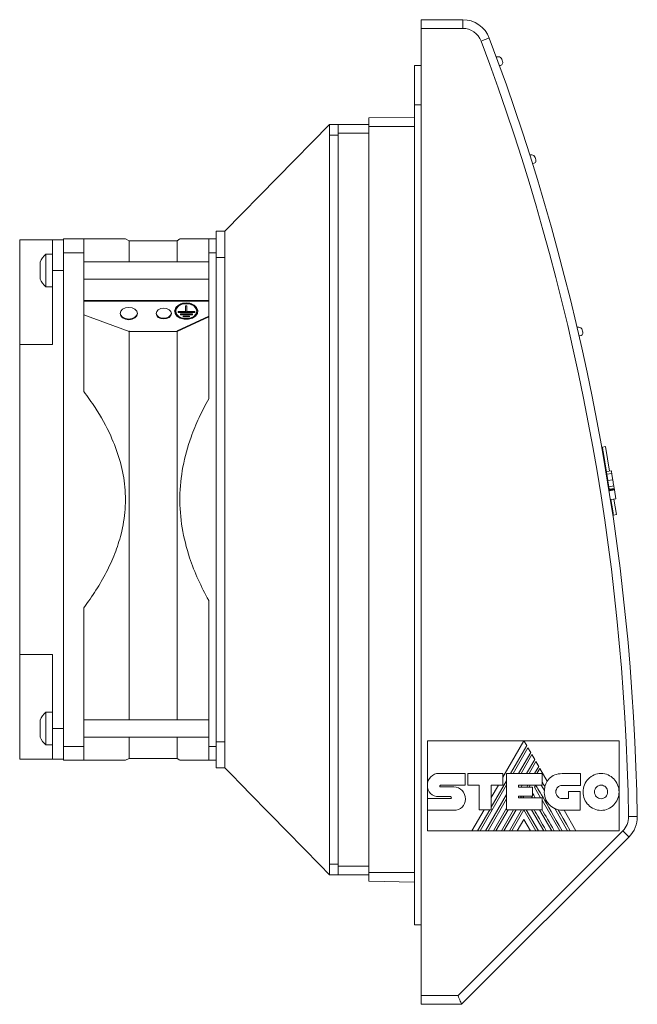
# Model space of a CAD drawing. Header units: millimetres. Extents: x 10 to 203, y 74 to 208.
# Tile 4 of 4: x 156 to 203, y 133 to 208. Entities that reach past the tile are written whole.
import ezdxf

# ---------------------------------------------------------------- set-up
doc = ezdxf.new("R2010")
doc.units = ezdxf.units.MM
doc.linetypes.add('PHANTOM', pattern=[12.7, 6.35, -1.27, 1.27, -1.27, 1.27, -1.27])
doc.layers.add('___VS___', color=7, linetype='Continuous', lineweight=15)

msp = doc.modelspace()

# ---------------------------------------------------------------- linework, layer by layer
at = {"color": 7, "linetype": 'Continuous', "lineweight": 15}
for p, q in [((186.601, 208.295), (189.768, 208.295)), ((186.601, 207.629), (186.601, 208.295)), ((189.768, 207.629), (189.768, 208.295)), ((189.768, 207.629), (186.601, 207.629)), ((186.601, 133.729), (186.601, 207.629)), ((192.327, 205.462), (192.496, 205.462)), ((186.601, 204.795), (186.085, 204.795)), ((186.085, 204.795), (186.085, 201.795)), ((192.592, 204.795), (192.57, 204.795)), ((186.601, 201.795), (186.085, 201.795)), ((186.085, 201.795), (186.085, 139.129)), ((179.601, 199.482), (179.601, 200.295)), ((180.268, 200.295), (179.601, 200.295)), ((180.268, 200.295), (182.601, 200.295)), ((180.268, 199.629), (180.268, 200.295)), ((186.085, 200.853), (182.601, 200.792)), ((182.601, 200.129), (182.601, 200.792)), ((182.601, 143.129), (182.601, 200.129)), ((179.601, 143.775), (179.601, 199.482)), ((180.268, 199.482), (179.601, 199.482)), ((180.268, 143.629), (180.268, 199.629)), ((180.268, 199.482), (180.268, 143.775)), ((194.887, 197.962), (195.041, 197.962)), ((195.129, 197.295), (195.097, 197.295)), ((170.935, 190.129), (170.935, 192.129)), ((170.935, 192.129), (171.601, 192.129)), ((171.601, 190.129), (171.601, 192.129)), ((155.935, 183.471), (155.935, 191.462)), ((158.435, 191.462), (155.935, 191.462)), ((158.435, 191.462), (159.268, 191.462)), ((158.435, 189.129), (158.435, 191.462)), ((160.835, 191.545), (159.268, 191.545)), ((159.268, 190.487), (159.268, 191.545)), ((160.835, 190.487), (160.835, 191.545)), ((164.282, 191.406), (164.013, 191.545)), ((167.949, 191.406), (164.282, 191.406)), ((164.282, 189.795), (164.282, 191.406)), ((168.163, 191.545), (167.949, 191.406)), ((167.949, 189.795), (167.949, 191.406)), ((170.935, 191.545), (170.368, 191.545)), ((170.368, 191.545), (170.368, 190.487)), ((158.435, 190.379), (157.935, 190.379)), ((157.935, 187.879), (157.935, 190.379)), ((159.268, 152.77), (159.268, 190.487)), ((160.835, 190.487), (159.268, 190.487)), ((160.835, 179.897), (160.835, 190.487)), ((170.368, 190.487), (170.368, 179.334)), ((157.501, 188.479), (157.501, 189.779)), ((170.368, 189.795), (160.835, 189.795)), ((170.935, 190.129), (171.601, 190.129)), ((170.935, 153.129), (170.935, 190.129)), ((171.601, 153.129), (171.601, 190.129)), ((158.435, 189.129), (158.435, 183.471)), ((159.268, 189.129), (158.435, 189.129)), ((160.835, 188.462), (170.368, 188.462)), ((157.935, 187.879), (158.435, 187.879)), ((170.368, 186.831), (160.835, 186.831)), ((170.368, 186.784), (160.835, 186.784)), ((167.848, 186.07), (167.848, 186.023)), ((168.029, 185.99), (168.601, 185.99)), ((168.029, 185.932), (168.029, 185.99)), ((169.307, 185.979), (168.029, 185.979)), ((169.307, 185.932), (168.029, 185.932)), ((168.601, 185.99), (168.601, 186.419)), ((168.601, 186.419), (168.709, 186.419)), ((168.709, 186.419), (168.709, 185.99)), ((168.709, 185.99), (169.307, 185.99)), ((169.307, 185.99), (169.307, 185.932)), ((169.458, 186.023), (169.458, 186.07)), ((160.835, 185.732), (164.282, 184.465)), ((170.368, 185.631), (167.949, 184.512)), ((167.949, 184.465), (170.368, 185.584)), ((168.217, 185.822), (168.217, 185.754)), ((169.141, 185.822), (168.217, 185.822)), ((168.217, 185.801), (169.141, 185.801)), ((168.217, 185.754), (169.141, 185.754)), ((168.419, 185.63), (168.419, 185.581)), ((168.905, 185.63), (168.419, 185.63)), ((168.419, 185.628), (168.905, 185.628)), ((168.419, 185.581), (168.905, 185.581)), ((168.905, 185.581), (168.905, 185.63)), ((169.141, 185.754), (169.141, 185.822)), ((164.282, 154.795), (164.282, 184.512)), ((164.282, 184.465), (167.949, 184.465)), ((167.949, 154.795), (167.949, 184.512)), ((198.501, 184.795), (198.632, 184.795)), ((198.705, 184.129), (198.656, 184.129)), ((158.435, 183.471), (155.935, 183.471)), ((155.935, 183.471), (155.935, 159.786)), ((200.385, 175.634), (200.434, 175.642)), ((200.661, 175.679), (200.434, 175.642)), ((200.852, 173.077), (200.488, 175.313)), ((200.661, 175.679), (200.967, 173.799)), ((201.119, 173.823), (200.74, 173.762)), ((201.151, 173.622), (200.773, 173.56)), ((201.23, 173.139), (200.852, 173.077)), ((201.23, 173.139), (200.852, 173.077)), ((200.856, 173.053), (200.852, 173.077)), ((200.978, 172.301), (200.856, 173.053)), ((201.23, 173.139), (201.23, 173.139)), ((201.307, 172.666), (200.929, 172.604)), ((201.338, 172.477), (200.959, 172.415)), ((201.34, 172.461), (200.962, 172.399)), ((201.348, 172.416), (200.969, 172.354)), ((201.354, 172.377), (200.976, 172.316)), ((201.356, 172.363), (200.978, 172.301)), ((201.466, 171.691), (201.356, 172.363)), ((201.466, 171.691), (201.087, 171.629)), ((201.226, 170.776), (201.087, 171.629)), ((201.314, 171.666), (201.507, 170.483)), ((201.315, 171.664), (201.466, 171.688)), ((201.467, 171.682), (201.316, 171.658)), ((201.466, 171.688), (201.466, 171.691)), ((201.28, 170.447), (201.231, 170.439)), ((201.507, 170.483), (201.28, 170.447)), ((160.835, 152.77), (160.835, 163.361)), ((170.368, 163.924), (170.368, 152.77)), ((158.435, 159.786), (155.935, 159.786)), ((155.935, 151.795), (155.935, 159.786)), ((158.435, 159.786), (158.435, 154.129)), ((158.435, 155.379), (157.935, 155.379)), ((157.935, 152.879), (157.935, 155.379)), ((157.501, 153.479), (157.501, 154.779)), ((170.368, 154.795), (160.835, 154.795)), ((158.435, 154.129), (159.268, 154.129)), ((158.435, 151.795), (158.435, 154.129)), ((157.935, 152.879), (158.435, 152.879)), ((159.268, 151.712), (159.268, 152.77)), ((160.835, 152.77), (159.268, 152.77)), ((160.835, 153.462), (170.368, 153.462)), ((160.835, 151.712), (160.835, 152.77)), ((164.282, 151.852), (164.282, 153.462)), ((167.949, 151.852), (167.949, 153.462)), ((170.368, 152.77), (170.368, 151.712)), ((170.935, 153.129), (171.601, 153.129)), ((170.935, 151.129), (170.935, 153.129)), ((171.601, 151.129), (171.601, 153.129)), ((187.07, 153.193), (194.444, 153.193)), ((187.07, 149.804), (187.07, 153.193)), ((194.444, 153.193), (192.841, 150.419)), ((193.428, 150.697), (194.657, 152.827)), ((194.657, 152.827), (194.444, 153.193)), ((194.444, 153.193), (201.708, 153.193)), ((201.708, 153.193), (201.708, 149.288)), ((194.752, 152.661), (193.618, 150.697)), ((194.035, 150.697), (194.961, 152.301)), ((195.054, 152.137), (194.224, 150.697)), ((194.961, 152.301), (194.752, 152.661)), ((195.266, 151.773), (195.054, 152.137)), ((158.435, 151.795), (155.935, 151.795)), ((159.268, 151.795), (158.435, 151.795)), ((160.835, 151.712), (159.268, 151.712)), ((164.013, 151.712), (164.282, 151.852)), ((164.282, 151.852), (167.949, 151.852)), ((167.949, 151.852), (168.163, 151.712)), ((170.935, 151.712), (170.368, 151.712)), ((194.644, 150.697), (195.266, 151.773)), ((195.359, 151.612), (194.831, 150.697)), ((195.257, 150.697), (195.572, 151.241)), ((195.572, 151.241), (195.359, 151.612)), ((170.935, 151.129), (171.601, 151.129)), ((187.952, 150.708), (189.966, 150.708)), ((189.966, 150.708), (189.966, 149.809)), ((190.166, 149.809), (190.166, 150.705)), ((190.166, 150.705), (192.841, 150.705)), ((192.841, 150.705), (192.841, 149.817)), ((193.112, 147.928), (193.112, 150.697)), ((193.112, 150.697), (195.843, 150.697)), ((195.663, 151.083), (195.44, 150.697)), ((196.224, 150.111), (195.663, 151.083)), ((195.843, 150.697), (195.843, 149.802)), ((197.368, 150.689), (198.77, 150.689)), ((198.77, 150.689), (198.77, 149.79)), ((187.07, 149.804), (187.07, 149.804)), ((187.07, 148.778), (187.07, 149.772)), ((188.068, 149.809), (189.966, 149.809)), ((191.035, 149.809), (190.166, 149.809)), ((191.035, 147.928), (191.035, 149.809)), ((191.095, 146.327), (193.112, 149.82)), ((191.949, 148.136), (193.112, 150.15)), ((192.841, 149.817), (191.949, 149.817)), ((191.949, 147.928), (191.949, 149.817)), ((192.493, 149.817), (191.949, 148.876)), ((194.018, 149.802), (195.843, 149.802)), ((194.018, 149.802), (194.018, 149.655)), ((194.229, 149.655), (194.314, 149.802)), ((194.653, 149.655), (194.738, 149.802)), ((194.838, 149.655), (194.923, 149.802)), ((195.256, 149.642), (195.349, 149.802)), ((195.769, 149.802), (196.007, 149.39)), ((198.77, 149.79), (197.368, 149.79)), ((188.072, 149.67), (189.095, 149.67)), ((191.513, 146.327), (193.112, 149.097)), ((194.018, 149.655), (195.105, 149.655)), ((194.018, 148.978), (195.105, 148.978)), ((194.018, 148.978), (194.018, 148.842)), ((194.182, 148.842), (194.261, 148.978)), ((194.369, 148.842), (194.447, 148.978)), ((195.03, 148.978), (195.108, 148.842)), ((195.105, 149.655), (195.105, 148.978)), ((195.256, 149.642), (195.719, 148.842)), ((197.852, 148.782), (197.852, 149.316)), ((197.852, 149.316), (198.74, 149.316)), ((198.74, 149.316), (198.74, 147.887)), ((201.708, 149.288), (201.708, 146.327)), ((187.07, 147.89), (187.07, 148.778)), ((187.07, 148.778), (188.84, 148.778)), ((188.84, 148.929), (187.954, 148.929)), ((191.704, 146.327), (193.112, 148.768)), ((194.018, 148.842), (195.828, 148.842)), ((195.828, 147.928), (195.828, 148.842)), ((195.828, 148.654), (197.173, 146.327)), ((197.368, 148.782), (197.852, 148.782)), ((189.095, 147.89), (187.07, 147.89)), ((187.07, 146.327), (187.07, 147.89)), ((191.401, 147.928), (190.476, 146.327)), ((190.905, 146.327), (191.829, 147.928)), ((191.035, 147.928), (191.949, 147.928)), ((192.118, 146.327), (193.112, 148.046)), ((192.307, 146.327), (193.232, 147.928)), ((192.725, 146.327), (193.653, 147.928)), ((192.916, 146.327), (193.841, 147.928)), ((193.112, 147.928), (195.828, 147.928)), ((193.334, 146.327), (194.262, 147.928)), ((193.523, 146.327), (194.439, 147.916)), ((195.356, 146.327), (194.439, 147.916)), ((195.546, 146.327), (194.617, 147.928)), ((195.032, 147.928), (195.959, 146.327)), ((195.637, 147.928), (196.564, 146.327)), ((196.805, 148.011), (197.779, 146.327)), ((198.74, 147.887), (197.376, 147.887)), ((198.41, 146.327), (197.509, 147.887)), ((194.439, 147.19), (193.937, 146.327)), ((194.439, 147.19), (194.938, 146.327)), ((190.476, 146.327), (187.07, 146.327)), ((189.409, 133.729), (201.995, 146.315)), ((190.476, 146.327), (190.905, 146.327)), ((191.095, 146.327), (190.905, 146.327)), ((191.095, 146.327), (191.513, 146.327)), ((191.704, 146.327), (191.513, 146.327)), ((191.704, 146.327), (192.118, 146.327)), ((192.307, 146.327), (192.118, 146.327)), ((192.307, 146.327), (192.725, 146.327)), ((192.916, 146.327), (192.725, 146.327)), ((192.916, 146.327), (193.334, 146.327)), ((193.523, 146.327), (193.334, 146.327)), ((193.523, 146.327), (193.937, 146.327)), ((194.938, 146.327), (193.937, 146.327)), ((194.938, 146.327), (195.356, 146.327)), ((195.546, 146.327), (195.356, 146.327)), ((195.546, 146.327), (195.959, 146.327)), ((196.15, 146.327), (195.959, 146.327)), ((196.15, 146.327), (196.564, 146.327)), ((196.756, 146.327), (196.564, 146.327)), ((196.756, 146.327), (197.173, 146.327)), ((197.365, 146.327), (197.173, 146.327)), ((197.365, 146.327), (197.779, 146.327)), ((197.985, 146.327), (197.779, 146.327)), ((197.985, 146.327), (198.41, 146.327)), ((201.708, 146.327), (198.41, 146.327)), ((202.467, 145.844), (189.685, 133.062)), ((179.601, 142.962), (179.601, 143.775)), ((180.268, 143.775), (179.601, 143.775)), ((180.268, 142.962), (179.601, 142.962)), ((180.268, 142.962), (180.268, 143.629)), ((180.268, 142.962), (182.601, 142.962)), ((182.601, 142.465), (182.601, 143.129)), ((186.085, 142.404), (182.601, 142.465)), ((186.601, 139.129), (186.085, 139.129)), ((186.601, 133.729), (189.409, 133.729)), ((186.601, 133.062), (186.601, 133.729)), ((189.685, 133.062), (186.601, 133.062))]:
    msp.add_line(p, q, dxfattribs=at)
at = {"color": 8, "linetype": 'Continuous', "lineweight": 15}
for p, q in [((186.085, 200.129), (182.601, 200.129)), ((180.268, 199.629), (182.601, 199.629)), ((170.935, 190.487), (170.368, 190.487)), ((200.488, 175.313), (200.443, 175.306)), ((201.182, 170.768), (201.226, 170.776)), ((170.935, 152.77), (170.368, 152.77)), ((180.268, 143.629), (182.601, 143.629)), ((186.085, 143.129), (182.601, 143.129))]:
    msp.add_line(p, q, dxfattribs=at)
at = {"color": 7, "linetype": 'Continuous', "lineweight": 15, "flags": 128}
for points in [[(191.172, 206.657), (191.294, 206.703), (191.411, 206.747), (191.519, 206.788), (191.613, 206.823), (191.691, 206.852), (191.748, 206.874), (191.784, 206.887), (191.796, 206.892)], [(179.601, 200.295), (175.601, 196.212), (171.601, 192.129)], [(168.653, 186.649), (168.333, 186.607), (168.056, 186.486), (167.86, 186.302), (167.771, 186.08), (167.801, 185.851), (167.946, 185.645), (168.187, 185.49), (168.49, 185.407), (168.816, 185.407), (169.119, 185.49), (169.36, 185.645), (169.505, 185.851), (169.535, 186.08), (169.446, 186.302), (169.25, 186.486), (168.973, 186.607), (168.653, 186.649)], [(168.653, 186.592), (168.345, 186.549), (168.084, 186.425), (167.909, 186.24), (167.848, 186.023), (167.909, 185.805), (168.084, 185.62), (168.345, 185.497), (168.653, 185.453), (168.961, 185.497), (169.222, 185.62), (169.397, 185.805), (169.458, 186.023), (169.397, 186.24), (169.222, 186.425), (168.961, 186.549), (168.653, 186.592)], [(164.268, 186.313), (164.523, 186.277), (164.739, 186.175), (164.884, 186.022), (164.935, 185.841), (164.884, 185.661), (164.739, 185.508), (164.523, 185.406), (164.268, 185.37), (164.013, 185.406), (163.797, 185.508), (163.652, 185.661), (163.601, 185.841), (163.652, 186.022), (163.797, 186.175), (164.013, 186.277), (164.268, 186.313)], [(164.934, 185.865), (164.884, 185.708), (164.739, 185.555), (164.523, 185.453), (164.268, 185.417), (164.013, 185.453), (163.797, 185.555), (163.652, 185.708), (163.602, 185.865)], [(166.935, 186.254), (167.158, 186.223), (167.347, 186.133), (167.474, 185.999), (167.518, 185.841), (167.474, 185.684), (167.347, 185.55), (167.158, 185.46), (166.935, 185.429), (166.712, 185.46), (166.522, 185.55), (166.396, 185.684), (166.351, 185.841), (166.396, 185.999), (166.522, 186.133), (166.712, 186.223), (166.935, 186.254)], [(167.517, 185.865), (167.474, 185.731), (167.347, 185.597), (167.158, 185.508), (166.935, 185.476), (166.712, 185.508), (166.522, 185.597), (166.396, 185.731), (166.352, 185.865)], [(167.768, 186.046), (167.801, 185.898), (167.946, 185.692), (168.187, 185.537), (168.49, 185.454), (168.816, 185.454), (169.119, 185.537), (169.36, 185.692), (169.505, 185.898), (169.538, 186.046)], [(200.434, 175.642), (200.435, 175.636), (200.438, 175.617), (200.443, 175.586), (200.45, 175.545), (200.458, 175.496), (200.467, 175.439), (200.477, 175.377), (200.488, 175.313)], [(201.226, 170.776), (201.237, 170.711), (201.247, 170.65), (201.256, 170.593), (201.264, 170.543), (201.271, 170.502), (201.276, 170.472), (201.279, 170.453), (201.28, 170.447)], [(197.985, 146.327), (197.703, 146.814), (197.439, 147.27), (197.244, 147.606), (197.06, 147.923)], [(202.435, 147.4), (202.565, 147.402), (202.69, 147.403), (202.805, 147.405), (202.906, 147.407), (202.989, 147.408), (203.05, 147.409), (203.088, 147.41), (203.101, 147.41)], [(201.995, 146.315), (202.087, 146.223), (202.176, 146.135), (202.257, 146.054), (202.329, 145.982), (202.387, 145.923), (202.431, 145.88), (202.458, 145.853), (202.467, 145.844)], [(189.409, 133.729), (189.457, 133.613), (189.503, 133.501), (189.547, 133.395), (189.586, 133.3), (189.62, 133.218), (189.648, 133.151), (189.668, 133.102), (189.681, 133.072), (189.685, 133.062)]]:
    msp.add_lwpolyline(points, dxfattribs=at)
at = {"color": 7, "linetype": 'Continuous', "lineweight": 15}
for centre, radius, start, end in [((189.768, 206.129), 2.167, 20.62828, 90), ((189.768, 206.129), 1.5, 20.62828, 90), ((26.456, 144.652), 176.667, 0.89459, 20.62828), ((26.456, 144.652), 176, 0.89459, 20.62828), ((192.496, 205.195), 0.267, 20.03357, 90), ((192.592, 205.029), 0.233, 270, 19.97214), ((26.456, 144.652), 177, 19.97214, 20.03357), ((195.041, 197.695), 0.267, 17.46564, 90), ((195.129, 197.529), 0.233, 270, 17.40562), ((26.456, 144.652), 177, 17.40562, 17.46564), ((159.033, 189.129), 1.664, 131.31464, 157.01005), ((159.033, 189.129), 1.664, 202.98995, 228.68536), ((168.552, 185.927), 0.719, 81.95055, 168.57816), ((168.754, 185.927), 0.719, 11.42194, 98.04944), ((164.188, 186.016), 0.605, 194.49925, 277.6518), ((164.349, 186.016), 0.605, 262.34833, 345.50061), ((166.865, 186.002), 0.53, 194.93558, 277.59508), ((167.005, 186.002), 0.53, 262.40464, 345.0647), ((198.632, 184.529), 0.267, 13.04014, 90), ((198.705, 184.362), 0.233, 270, 12.98219), ((26.456, 144.652), 177, 12.98219, 13.04014), ((159.033, 154.129), 1.664, 131.31464, 157.01005), ((159.033, 154.129), 1.664, 202.98995, 228.68536), ((197.534, 149.325), 1.528, 149.03807, 166.83863), ((197.376, 149.262), 1.375, 174.64014, 270), ((200.935, 147.376), 1.5, 315, 0.89459), ((200.935, 147.376), 2.167, 315, 0.89459)]:
    msp.add_arc(centre, radius, start, end, dxfattribs=at)
for points, knots in [([(160.835, 191.545), (161.15, 191.545), (161.915, 191.545), (162.744, 191.545), (163.346, 191.545), (163.757, 191.545), (164.019, 191.545), (163.98, 191.545), (163.968, 191.545)], [0, 0, 0, 0, 0.181485, 0.439617, 0.571794, 0.703925, 0.91462, 1, 1, 1, 1]), ([(168.177, 191.545), (168.205, 191.545), (168.265, 191.545), (168.815, 191.545), (169.534, 191.545), (170.089, 191.545), (170.368, 191.545)], [0, 0, 0, 0, 0.264098, 0.558355, 0.778193, 1, 1, 1, 1]), ([(160.835, 163.361), (161.151, 163.805), (161.77, 164.675), (162.564, 166.057), (163.221, 167.484), (163.75, 169.093), (164.041, 170.887), (164.005, 172.822), (163.606, 174.71), (162.856, 176.68), (161.896, 178.406), (161.126, 179.488), (160.835, 179.897)], [0, 0, 0, 0, 0.09075, 0.177854, 0.265105, 0.352001, 0.45913, 0.566204, 0.672471, 0.778889, 0.916385, 1, 1, 1, 1]), ([(170.368, 179.334), (170.116, 178.856), (169.612, 177.901), (168.908, 176.176), (168.343, 174.145), (168.09, 171.804), (168.281, 169.453), (168.814, 167.351), (169.536, 165.508), (170.091, 164.452), (170.368, 163.924)], [0, 0, 0, 0, 0.100016, 0.199994, 0.344643, 0.48912, 0.634041, 0.779119, 0.88953, 1, 1, 1, 1]), ([(201.151, 173.622), (201.141, 173.685), (201.123, 173.799), (201.12, 173.816), (201.119, 173.823)], [0, 0, 0, 0, 0.552175, 1, 1, 1, 1]), ([(201.23, 173.139), (201.213, 173.242), (201.184, 173.422), (201.161, 173.562), (201.151, 173.622)], [0, 0, 0, 0, 0.568531, 1, 1, 1, 1]), ([(201.307, 172.666), (201.295, 172.739), (201.272, 172.879), (201.244, 173.055), (201.23, 173.139)], [0, 0, 0, 0, 0.523463, 1, 1, 1, 1]), ([(201.338, 172.477), (201.336, 172.487), (201.333, 172.505), (201.315, 172.618), (201.307, 172.666)], [0, 0, 0, 0, 0.574888, 1, 1, 1, 1]), ([(201.348, 172.416), (201.346, 172.425), (201.344, 172.441), (201.341, 172.455), (201.34, 172.461)], [0, 0, 0, 0, 0.559619, 1, 1, 1, 1]), ([(201.354, 172.377), (201.353, 172.383), (201.351, 172.395), (201.349, 172.409), (201.348, 172.416)], [0, 0, 0, 0, 0.547357, 1, 1, 1, 1]), ([(201.356, 172.363), (201.356, 172.364), (201.356, 172.365), (201.355, 172.374), (201.354, 172.377)], [0, 0, 0, 0, 0.565177, 1, 1, 1, 1]), ([(163.972, 151.712), (163.983, 151.712), (164.023, 151.712), (163.765, 151.712), (163.355, 151.712), (162.758, 151.712), (161.926, 151.712), (161.15, 151.712), (160.835, 151.712)], [0, 0, 0, 0, 0.0781974, 0.2960646, 0.4249288, 0.553835, 0.8185094, 1, 1, 1, 1]), ([(170.368, 151.712), (170.091, 151.712), (169.536, 151.712), (168.824, 151.712), (168.27, 151.712), (168.208, 151.712), (168.177, 151.712)], [0, 0, 0, 0, 0.219955, 0.441643, 0.727621, 1, 1, 1, 1]), ([(171.601, 151.129), (172.942, 149.76), (175.656, 146.989), (178.276, 144.315), (179.601, 142.962)], [0, 0, 0, 0, 0.494114, 1, 1, 1, 1])]:
    msp.add_open_spline(points, degree=3, knots=knots, dxfattribs=at)
for points in [[(187.328, 150.442), (187.488, 150.606), (187.708, 150.708), (187.952, 150.708)], [(196.38, 150.311), (196.609, 150.546), (196.939, 150.689), (197.368, 150.689)], [(199.363, 150.287), (199.611, 150.542), (199.954, 150.701), (200.333, 150.701)], [(200.333, 150.701), (200.712, 150.701), (201.056, 150.542), (201.305, 150.286)], [(187.303, 149.179), (187.155, 149.324), (187.066, 149.532), (187.07, 149.804)], [(187.07, 149.804), (187.07, 150.053), (187.169, 150.279), (187.328, 150.442)], [(188.034, 149.79), (188.021, 149.775), (188.014, 149.754), (188.014, 149.732)], [(188.014, 149.732), (188.014, 149.715), (188.021, 149.699), (188.032, 149.688)], [(188.068, 149.809), (188.055, 149.809), (188.043, 149.802), (188.034, 149.79)], [(197.365, 146.327), (196.082, 148.537), (195.412, 149.695), (195.355, 149.802)], [(196.046, 149.673), (195.966, 149.811), (195.898, 149.929), (195.843, 150.024)], [(196.224, 150.111), (196.269, 150.183), (196.321, 150.25), (196.38, 150.311)], [(197.368, 149.79), (197.234, 149.79), (197.112, 149.734), (197.024, 149.644)], [(198.962, 149.288), (198.962, 149.678), (199.115, 150.031), (199.363, 150.287)], [(200.333, 149.805), (200.195, 149.805), (200.071, 149.748), (199.981, 149.655)], [(200.687, 149.654), (200.597, 149.748), (200.471, 149.805), (200.333, 149.805)], [(201.305, 150.286), (201.554, 150.03), (201.708, 149.678), (201.708, 149.288)], [(187.954, 148.929), (187.699, 148.935), (187.466, 149.018), (187.303, 149.179)], [(188.032, 149.688), (188.042, 149.677), (188.056, 149.67), (188.072, 149.67)], [(189.095, 149.67), (189.338, 149.67), (189.558, 149.565), (189.718, 149.397)], [(189.718, 149.397), (189.878, 149.229), (189.978, 148.998), (189.978, 148.746)], [(195.303, 148.842), (195.217, 148.992), (195.151, 149.107), (195.105, 149.187)], [(196.007, 149.39), (196.013, 149.487), (196.026, 149.582), (196.046, 149.673)], [(197.024, 149.644), (196.936, 149.553), (196.881, 149.427), (196.881, 149.288)], [(196.881, 149.288), (196.881, 149.147), (196.936, 149.021), (197.024, 148.929)], [(199.362, 148.292), (199.115, 148.547), (198.962, 148.899), (198.962, 149.288)], [(199.981, 149.655), (199.89, 149.561), (199.834, 149.431), (199.834, 149.288)], [(199.834, 149.288), (199.834, 149.145), (199.89, 149.015), (199.981, 148.921)], [(200.835, 149.288), (200.835, 149.431), (200.779, 149.56), (200.687, 149.654)], [(200.687, 148.922), (200.779, 149.016), (200.835, 149.145), (200.835, 149.288)], [(201.708, 149.288), (201.708, 148.899), (201.554, 148.547), (201.306, 148.293)], [(188.88, 148.908), (188.869, 148.92), (188.855, 148.929), (188.84, 148.929)], [(188.84, 148.778), (188.857, 148.778), (188.871, 148.786), (188.882, 148.797)], [(188.902, 148.848), (188.902, 148.869), (188.893, 148.891), (188.88, 148.908)], [(188.882, 148.797), (188.894, 148.81), (188.902, 148.828), (188.902, 148.848)], [(189.978, 148.746), (189.978, 148.502), (189.881, 148.29), (189.724, 148.138)], [(197.024, 148.929), (197.112, 148.838), (197.234, 148.782), (197.368, 148.782)], [(200.333, 147.879), (199.954, 147.879), (199.611, 148.037), (199.362, 148.292)], [(199.981, 148.921), (200.071, 148.828), (200.195, 148.771), (200.333, 148.771)], [(200.333, 148.771), (200.471, 148.771), (200.597, 148.829), (200.687, 148.922)], [(201.306, 148.293), (201.057, 148.037), (200.712, 147.879), (200.333, 147.879)], [(189.724, 148.138), (189.564, 147.983), (189.341, 147.89), (189.095, 147.89)], [(196.15, 146.327), (195.76, 147), (195.451, 147.533), (195.223, 147.928)], [(196.756, 146.327), (196.388, 146.964), (196.078, 147.499), (195.828, 147.932)], [(197.06, 147.923), (196.971, 147.943), (196.886, 147.973), (196.805, 148.011)]]:
    msp.add_open_spline(points, degree=3, dxfattribs=at)
at = {"layer": '___VS___', "linetype": 'PHANTOM'}
for p, q in [((187.07, 148.778), (187.07, 147.89)), ((190.476, 146.327), (190.905, 146.327)), ((191.095, 146.327), (191.513, 146.327)), ((191.704, 146.327), (192.118, 146.327)), ((192.307, 146.327), (192.725, 146.327)), ((192.916, 146.327), (193.334, 146.327)), ((193.523, 146.327), (193.937, 146.327)), ((194.938, 146.327), (195.356, 146.327)), ((195.546, 146.327), (195.959, 146.327)), ((196.15, 146.327), (196.564, 146.327)), ((196.756, 146.327), (197.173, 146.327)), ((197.365, 146.327), (197.779, 146.327)), ((197.985, 146.327), (198.41, 146.327))]:
    msp.add_line(p, q, dxfattribs=at)

doc.saveas('drawing.dxf')
